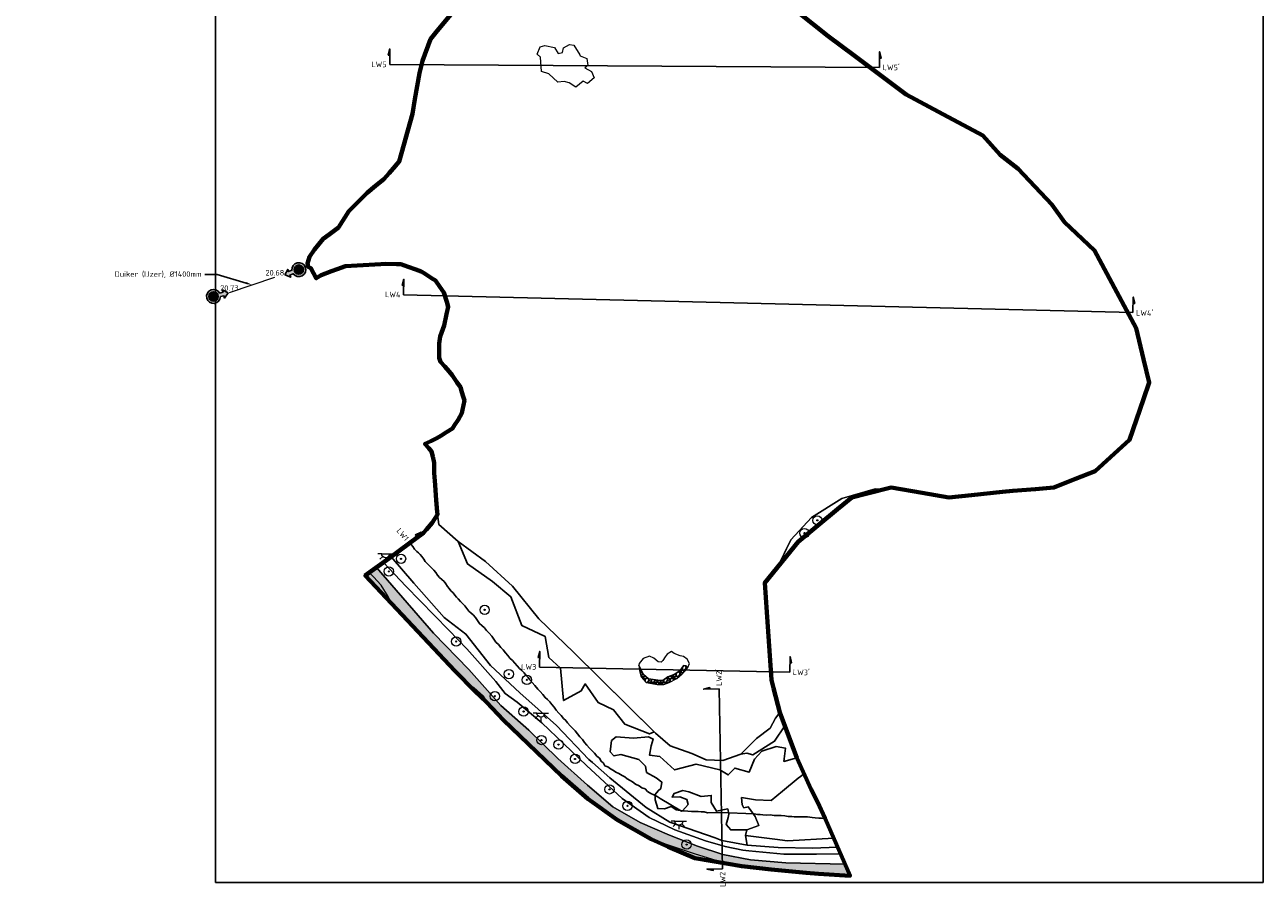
# Model space of a CAD drawing. Header units: metres. Extents: x 184432 to 189351, y 346610 to 348484.
# Tile 1 of 63: x 184432 to 185230, y 346610 to 347164. Entities that reach past the tile are written whole.
import ezdxf
from ezdxf import colors
from ezdxf.entities.mleader import LeaderData, LeaderLine
from ezdxf.enums import TextEntityAlignment as Align
from ezdxf.math import Vec2, Vec3

# ---------------------------------------------------------------- set-up
doc = ezdxf.new("R2010")
doc.units = ezdxf.units.M
for name, color, linetype, lineweight in [('B-ME-GR-BOOM-S', 90, 'Continuous', 25), ('B-ME-GR-BOS-GD', 40, 'Continuous', 18), ('B-ME-GR-GRAS-G', 60, 'Continuous', 13), ('B-ME-GR-RUIGTE-G', 122, 'Continuous', 25), ('B-ME-GR-STRUWEEL-G', 90, 'Continuous', 13), ('B-ME-IE-MEUBILAIR_WEGMEUBILAIR-S', 7, 'Continuous', 25), ('B-ME-MO-LOCATIE_FOTO-S', 30, 'Continuous', 25), ('B-ME-OB-BEKLEDING_STORTSTEEN-G', 30, 'Continuous', 18), ('B-ME-OB-WATERLIJN-O', 150, 'Continuous', 18), ('B-ME-OG-WATER_MEER-G', 140, 'Continuous', 18), ('B-ME-OG-WATER_RIVIER-GV', 130, 'Continuous', 18), ('B-ME-OG-WEG_ONVERHARD-O', 7, 'Continuous', 18), ('B-ME-RI-BOB-S', 7, 'Continuous', 25), ('B-ME-VH-VERHARDING_BESTORTING-AD', 252, 'Continuous', 18), ('B-ME-WH-DUIKER-G', 150, 'Continuous', 18), ('B-ME-WH-DUIKER-T18', 10, 'Continuous', 18), ('X-XX-AL-GRENZEN_PROJECTGRENS MEET-GD', 170, 'KG-OG', 70), ('X-XX-AL-ORIENTATIE-S', 7, 'Continuous', 25)]:
    doc.layers.add(name, color=color, linetype=linetype, lineweight=lineweight)
doc.layers.add('X-ME-AL-PROFIELLOCATIE-S', color=7, linetype='Continuous')
doc.styles.add('NLCS-ISO', font='NLCS-ISO.ttf', dxfattribs={"height": 1.8})
doc.styles.add('NLCS-ISO-ANNOTATIVE-T18', font='NLCS-ISO.ttf', dxfattribs={"height": 1.8})
doc.linetypes.add('KG-OG', pattern='A,5.5,-1.5,[2,NLCS.SHX,S=0.5,R=0,X=0,Y=0],-1.5', length=8.5)
picture_1 = doc.add_image_def('image1.png', size_in_pixel=(2238, 4825))

# ---------------------------------------------------------------- blocks, each defined once
blk = doc.blocks.new('SAL-PROFIEL_LOCATIE_LINKS-SO')
at = {"color": 0, "linetype": 'ByBlock', "lineweight": -2}
blk.add_lwpolyline([(0, 0), (0, 5), (-0.5, 3), (0, 3)], dxfattribs=at)
at = {"color": 0, "linetype": 'ByBlock', "lineweight": -2, "style": 'NLCS-ISO-ANNOTATIVE-T18'}
blk.add_attdef('PROFNUMMER', text='', height=1.8, dxfattribs=at).set_placement((-1, 0), align=Align.MIDDLE_RIGHT)
blk = doc.blocks.new('SGR-BOOM_01-SO')
at = {"linetype": 'ByBlock', "lineweight": 18}
h = blk.add_hatch(color=0, dxfattribs=at)
h.dxf.hatch_style = 1
edge = h.paths.add_edge_path()
edge.add_arc((0, 0), 0.25, 0, 360)
at = {"color": 0, "linetype": 'ByBlock', "lineweight": 18}
for radius in [2, 0.25]:
    blk.add_circle((0, 0), radius, dxfattribs=at)
blk = doc.blocks.new('SAL-PROFIEL_LOCATIE_RECHTS-SO')
at = {"color": 0, "linetype": 'ByBlock', "lineweight": -2}
blk.add_lwpolyline([(0, 0), (0, 5), (0.5, 3), (0, 3)], dxfattribs=at)
at = {"color": 0, "linetype": 'ByBlock', "lineweight": -2, "style": 'NLCS-ISO-ANNOTATIVE-T18'}
blk.add_attdef('PROFNUMMER', text='', height=1.8, dxfattribs=at).set_placement((1, 0), align=Align.MIDDLE_LEFT)
blk = doc.blocks.new('SKL-ET_OV_LICHTPUNT-SO')
at = {"color": 0, "linetype": 'ByBlock', "lineweight": 18}
for points in [[(-1.25, 0), (-2.5, 0)], [(1.25, 0), (2.5, 0)], [(-0.92, -0.85), (-1.83, -1.7)], [(0, -1.25), (0, -2.5)], [(0.92, -0.85), (1.83, -1.7)]]:
    blk.add_lwpolyline(points, dxfattribs=at)
blk.add_lwpolyline([(0, 0), (1.25, 0, -1), (-1.25, 0)], format="xyb", close=True, dxfattribs=at)
blk = doc.blocks.new('SMO-LOCATIE_FOTO_INFRACAD_02-SO')
h = blk.add_hatch(color=150)
h.dxf.hatch_style = 1
h.paths.add_polyline_path([(4, 14.5), (4, 22), (9, 22), (0, 32), (-9, 22), (-4, 22), (-4, 14.5, 7.364208)])
h.paths.add_polyline_path([(10, 0, -1), (-10, 0, -1)], flags=16)
h = blk.add_hatch(color=255)
h.dxf.hatch_style = 1
edge = h.paths.add_edge_path()
edge.add_arc((0, 0), 10, 0, 360)
at = {"color": 250}
blk.add_lwpolyline([(0, 32), (-9, 22), (-4, 22), (-4, 14.5, 7.364208), (4, 14.5), (4, 22), (9, 22)], format="xyb", close=True, dxfattribs=at)
blk.add_circle((0, 0), 10, dxfattribs=at)
at = {"color": 250, "style": 'NLCS-ISO'}
blk.add_attdef('NR', text='', height=7, dxfattribs=at).set_placement((0, 0), align=Align.MIDDLE_CENTER)

msp = doc.modelspace()

# ---------------------------------------------------------------- hatches: boundary and pattern name
at = {"layer": 'B-ME-VH-VERHARDING_BESTORTING-AD'}
h = msp.add_hatch(dxfattribs=at)
h.set_pattern_fill('AVH-BESTORTING_02', color=256, scale=0.4, pattern_type=2)
h.set_pattern_definition([(228.0128, (184654.3322, 346813.7928), (-31.99999293, -36.00000537), [0.538144, -53.276352]), (184.9697, (184653.9722, 346813.3928), (48.00000421, 3.99996523), [0.923472, -91.4237]), (132.5104, (184653.0522, 346813.3128), (39.99996287, -44.0000347), [0.651152, -64.464128]), (267.2737, (184651.4922, 346812.3128), (3.99998407, 80.00000118), [0.840952, -83.254232]), (292.8337, (184651.4522, 346811.4728), (-20.00003962, 47.99998565), [0.82462, -81.637492]), (357.2737, (184651.7722, 346810.7128), (-80.00000118, 3.99998407), [0.840952, -83.254232]), (37.6942, (184652.6122, 346810.6728), (-52.00002938, -39.99996162), [1.112116, -110.099396]), (72.2553, (184653.4922, 346811.3528), (28.00004305, 87.999984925), [1.049952, -103.945284]), (121.4296, (184653.8122, 346812.3528), (-32.00003294, 51.99998015), [0.8438, -83.536292]), (175.2364, (184653.3722, 346813.0728), (44.0000038, -3.99996613), [0.963328, -47.203052]), (222.3974, (184652.4122, 346813.1528), (-48.000029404, -43.99996833), [1.245792, -123.3335]), (138.8141, (184655.4522, 346812.2728), (-28.0000118, 23.99998925), [0.425204, -42.095376]), (171.4692, (184655.1322, 346812.5528), (51.99999314, -8.00003164), [0.808948, -80.086044]), (225, (184654.3322, 346812.6728), (-7e-16, -4.000001), [0.565684, -5.09117]), (203.1986, (184654.0522, 346813.1528), (19.9999989, 8.0000053), [0.30463, -30.15846]), (291.8014, (184653.7722, 346813.0328), (-3.9999996, 12.0000011), [0.43081, -21.10985]), (30.9638, (184653.9322, 346812.6328), (11.9999921, 8.0000099), [0.699716, -22.62409]), (161.5651, (184654.5322, 346812.9928), (8.0000017, -3.9999936), [0.505964, -12.14315]), (16.3895, (184651.4522, 346813.0328), (40.0000088, 11.99997084), [0.7088, -70.17138]), (70.3462, (184652.1322, 346813.2328), (-15.99998099, -44.00000854), [0.594644, -58.869632]), (293.1986, (184654.5322, 346813.7928), (-8.0000053, 19.9999989), [0.60926, -29.85383]), (343.6105, (184654.7722, 346813.2328), (-40.0000088, 11.99997084), [0.7088, -70.17138]), (339.444, (184651.4522, 346810.5528), (-20.0000074, 7.999984), [0.68352, -33.492496]), (294.7751, (184652.0922, 346810.3128), (-19.99996876, 44.00001369), [0.572712, -56.698572]), (66.8014, (184654.5722, 346809.7928), (8.0000053, 19.9999989), [0.60926, -29.85383]), (17.354, (184654.8122, 346810.3528), (-52.00000808, -15.99997801), [0.670524, -66.381696]), (69.444, (184652.6122, 346809.7928), (-7.999984, -20.0000074), [0.34176, -33.834256]), (101.3099, (184654.3322, 346809.7928), (-3.9999905, 16.000003), [0.20396, -20.192116]), (165.9638, (184654.2922, 346809.9928), (12.0000022, -3.9999922), [0.82462, -15.6678]), (186.009, (184653.4922, 346810.1928), (39.999999, 3.99999727), [0.7642, -75.655692]), (303.6901, (184653.9322, 346812.2728), (-4.0000053, 7.9999982), [0.57689, -13.845316]), (353.1572, (184654.2522, 346811.7928), (67.99999746, -8.00003199), [1.007176, -99.710252]), (60.9454, (184655.2522, 346811.6728), (-16.0000001, -28.00000154), [0.411824, -40.770696]), (90, (184655.452, 346812.033), (-4, 4), [0.24, -3.76]), (120.2564, (184653.4122, 346810.3128), (15.99997955, -28.00000982), [0.555696, -55.01408]), (48.0128, (184653.1322, 346810.7928), (31.99999293, 36.00000537), [1.076288, -52.738208]), (0, (184653.852, 346811.593), (4, 4), [1.04, -2.96]), (325.3048, (184654.8922, 346811.5928), (-39.99997704, 28.00003444), [0.632456, -62.613096]), (254.0546, (184655.4122, 346811.2328), (-3.99999956, -16.0000005), [0.58241, -28.53803]), (207.646, (184655.2522, 346810.6728), (-75.99998323, -40.00003085), [0.94826, -93.877896]), (175.4261, (184654.4122, 346810.2328), (-52.00000223, 3.999979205), [1.003196, -99.316296])])
h.paths.add_polyline_path([(184738.738, 346725.997), (184718.212, 346749.307), (184695.444, 346772.62), (184658.717, 346815.047), (184651.452, 346809.793), (184709.218, 346748.407), (184722.294, 346735.156), (184729.518, 346728.148), (184740.472, 346716.733), (184777.747, 346680.85), (184794.815, 346665.94), (184813.617, 346652.554), (184835.61, 346640.06), (184846.555, 346635.083), (184863.719, 346627.867), (184893.924, 346622.632), (184912.865, 346620.553), (184935.418, 346618.426), (184943.361, 346617.822), (184963.691, 346616.433), (184960.415, 346624.011), (184922.425, 346624.891), (184899.59, 346626.758), (184881.798, 346630.079), (184865.502, 346635.47), (184847.297, 346642.53), (184828.521, 346650.756), (184810.927, 346660.871), (184794.68, 346674.813), (184775.578, 346692.011), (184756.818, 346710.294)])
h = msp.add_hatch(dxfattribs=at)
h.set_pattern_fill('AVH-BESTORTING_02', color=256, scale=0.4, pattern_type=2)
h.set_pattern_definition([(228.0128, (184830.58067, 346756.15), (-31.999993, -36.0000054), [0.53814, -53.27635]), (184.9697, (184830.22067, 346755.75), (48.0000042, 3.9999652), [0.92347, -91.4237]), (132.5104, (184829.30067, 346755.67), (39.9999629, -44.0000347), [0.65115, -64.46413]), (267.2737, (184827.74067, 346754.67), (3.9999841, 80.0000012), [0.84095, -83.25423]), (292.8337, (184827.70067, 346753.83), (-20.0000396, 47.9999856), [0.82462, -81.63749]), (357.2737, (184828.02067, 346753.07), (-80.0000012, 3.9999841), [0.84095, -83.25423]), (37.6942, (184828.86067, 346753.03001), (-52.0000294, -39.9999616), [1.11212, -110.0994]), (72.2553, (184829.74067, 346753.71001), (28.00004305, 87.9999849), [1.04995, -103.94528]), (121.4296, (184830.06067, 346754.71), (-32.0000329, 51.9999801), [0.8438, -83.53629]), (175.2364, (184829.62067, 346755.43), (44.0000038, -3.999966), [0.96333, -47.20305]), (222.3974, (184828.66067, 346755.51001), (-48.0000294, -43.99996833), [1.24579, -123.3335]), (138.8141, (184831.70067, 346754.63), (-28.000012, 23.9999893), [0.4252, -42.09538]), (171.4692, (184831.38067, 346754.91), (51.9999931, -8.0000316), [0.80895, -80.08604]), (225, (184830.5807, 346755.03), (-7e-16, -4), [0.5657, -5.09117]), (203.1986, (184830.30067, 346755.51), (19.999999, 8.000005), [0.30463, -30.15846]), (291.8014, (184830.0207, 346755.39), (-4, 12.000001), [0.4308, -21.10985]), (30.9638, (184830.1807, 346754.99), (11.999992, 8.00001), [0.69972, -22.6241]), (161.565, (184830.7807, 346755.35), (8, -3.999994), [0.50596, -12.14315]), (16.3895, (184827.70067, 346755.39), (40.0000088, 11.9999708), [0.7088, -70.17138]), (70.3462, (184828.38067, 346755.59), (-15.999981, -44.0000085), [0.59464, -58.86963]), (293.1986, (184830.78067, 346756.15), (-8.000005, 19.999999), [0.60926, -29.85383]), (343.6105, (184831.02067, 346755.59), (-40.0000088, 11.9999708), [0.7088, -70.17138]), (339.444, (184827.70067, 346752.91), (-20.0000074, 7.999984), [0.68352, -33.4925]), (294.7751, (184828.34067, 346752.67), (-19.9999688, 44.0000137), [0.57271, -56.69857]), (66.8014, (184830.82067, 346752.15), (8.000005, 19.999999), [0.60926, -29.85383]), (17.354, (184831.06067, 346752.71), (-52.000008, -15.999978), [0.67052, -66.3817]), (69.444, (184828.86067, 346752.15), (-7.999984, -20.0000074), [0.34176, -33.83426]), (101.31, (184830.5807, 346752.15), (-3.99999, 16.000003), [0.20396, -20.19212]), (165.9638, (184830.5407, 346752.35), (12.000002, -3.999992), [0.82462, -15.6678]), (186.009, (184829.74067, 346752.55), (39.999999, 3.9999973), [0.7642, -75.65569]), (303.69, (184830.1807, 346754.63), (-4.000005, 8), [0.5769, -13.8453]), (353.1572, (184830.50067, 346754.15001), (67.9999975, -8.000032), [1.00718, -99.71025]), (60.9454, (184831.50067, 346754.03), (-16, -28.0000015), [0.41182, -40.7707]), (90, (184831.7007, 346754.39), (-4, 4), [0.24, -3.76]), (120.2564, (184829.66067, 346752.67), (15.9999795, -28.0000098), [0.5557, -55.01408]), (48.0128, (184829.38067, 346753.15), (31.999993, 36.0000054), [1.07629, -52.7382]), (0, (184830.1007, 346753.95), (4, 4), [1.04, -2.96]), (325.3048, (184831.14067, 346753.95), (-39.999977, 28.0000344), [0.63246, -62.6131]), (254.0546, (184831.66067, 346753.59), (-4, -16.0000005), [0.5824, -28.53803]), (207.646, (184831.50067, 346753.03), (-75.9999832, -40.00003085), [0.94826, -93.8779]), (175.4261, (184830.66067, 346752.59001), (-52.0000022, 3.9999792), [1.0032, -99.3163])])
h.paths.add_polyline_path([(184855.632, 346746.424), (184857.633, 346748.604), (184859.194, 346750.496), (184858.163, 346751.537), (184856.546, 346751.827), (184855.22, 346749.88), (184852.94, 346747.684), (184850.909, 346746.234), (184846.267, 346744.536), (184843.199, 346742.133), (184839.8, 346742.423), (184833.831, 346743.293), (184830.722, 346745.986), (184828.443, 346750.17), (184827.701, 346752.15), (184827.836, 346751.034), (184828.138, 346748.53), (184829.048, 346744.481), (184832.459, 346740.908), (184839.48, 346739.569), (184843.701, 346739.569), (184847.272, 346740.867), (184852.223, 346743.585)])

# ---------------------------------------------------------------- linework, layer by layer
at = {"layer": 'B-ME-GR-BOS-GD', "flags": 128}
msp.add_lwpolyline([(184930.306, 346679.33), (184934.031, 346682.085), (184929.448, 346692.396), (184921.129, 346690.148), (184922.16, 346698.575), (184916.163, 346699.699), (184906.793, 346696.702), (184902.107, 346691.646), (184898.64, 346683.125), (184889.412, 346685.759), (184885.206, 346681.437), (184879.9, 346684.717), (184864.499, 346688.29), (184850.537, 346684.638), (184841.26, 346693.253), (184834.42, 346694.189), (184835.545, 346700.182), (184836.95, 346704.489), (184833.858, 346705.987), (184824.3, 346705.051), (184813.056, 346705.987), (184810.057, 346703.553), (184809.214, 346696.343), (184811.65, 346693.627), (184816.159, 346694.522), (184827.684, 346691.244), (184831.995, 346687.031), (184832.651, 346683.004), (184838.835, 346679.633), (184842.489, 346676.73), (184841.74, 346672.704), (184840.147, 346671.206), (184838.179, 346668.771), (184838.273, 346665.4), (184839.808, 346659.723), (184844.139, 346659.574), (184848.47, 346661.066), (184851.606, 346658.977), (184855.788, 346658.38), (184859.49, 346662.258), (184858.557, 346665.616), (184854.076, 346667.202), (184849.036, 346667.109), (184850.436, 346669.534), (184855.943, 346671.306), (184859.77, 346670.56), (184867.704, 346667.575), (184874.332, 346668.228), (184874.332, 346663.751), (184877.691, 346657.988), (184884.867, 346659.562), (184885.684, 346656.064), (184885.159, 346654.023), (184883.934, 346649.534), (184886.851, 346645.978), (184897.177, 346646.153), (184904.995, 346648.776), (184902.662, 346654.665), (184898.169, 346660.787), (184895.194, 346660.32), (184894.202, 346662.069), (184893.677, 346666.792), (184902.89, 346665.261), (184912.819, 346664.965), (184920.228, 346671.037)], close=True, dxfattribs=at)
at = {"layer": 'B-ME-GR-BOS-GD'}
msp.add_lwpolyline([(184896.283, 346642.308), (184897.439, 346636.213)], dxfattribs=at)
msp.add_lwpolyline([(184953.208, 346640.686), (184923.423, 346639.068), (184915.179, 346640.086), (184896.283, 346642.308), (184897.439, 346636.213), (184917.382, 346634.66), (184939.466, 346634.231), (184955.698, 346634.925)], close=True, dxfattribs=at)
at = {"layer": 'B-ME-GR-GRAS-G', "flags": 128}
for points in [[(184955.704, 346852.543), (184964.85, 346860.079), (184974.138, 346862.401), (184984.898, 346865.091), (184979.788, 346865.677), (184958.335, 346859.366), (184938.905, 346847.15), (184925.547, 346832.75), (184920.123, 346821.586), (184917.018, 346815.251), (184930.185, 346831.518)], [(184946.751, 346655.501), (184942.793, 346664.158), (184938.551, 346671.915), (184934.031, 346682.085), (184930.306, 346679.33), (184920.228, 346671.037), (184912.819, 346664.965), (184902.89, 346665.261), (184893.677, 346666.792), (184894.202, 346662.069), (184895.194, 346660.32), (184898.169, 346660.787), (184902.662, 346654.665), (184904.995, 346648.776), (184897.177, 346646.153), (184896.283, 346642.308), (184915.179, 346640.086), (184923.423, 346639.068), (184953.208, 346640.686), (184947.704, 346653.417)]]:
    msp.add_lwpolyline(points, close=True, dxfattribs=at)
at = {"layer": 'B-ME-GR-GRAS-G'}
msp.add_lwpolyline([(184794.043, 346687.485), (184765.181, 346715.004), (184749.28, 346728.176), (184741.489, 346733.894), (184735.585, 346741.497), (184716.83, 346762.619), (184705.287, 346774.542), (184677.522, 346802.902), (184663.113, 346818.225), (184658.717, 346815.047), (184695.444, 346772.62), (184718.212, 346749.307), (184738.738, 346725.997), (184756.818, 346710.294), (184775.578, 346692.011), (184794.68, 346674.813), (184810.927, 346660.871), (184828.521, 346650.756), (184847.297, 346642.53), (184865.502, 346635.47), (184881.798, 346630.079), (184899.59, 346626.758), (184922.425, 346624.891), (184960.415, 346624.011), (184957.569, 346630.597), (184942.172, 346630.342), (184920.943, 346630.342), (184898.406, 346632.561), (184894.58, 346632.865), (184883.259, 346635.237), (184870.648, 346638.895), (184850.927, 346646.072), (184834.407, 346654.01), (184816.878, 346666.235)], close=True, dxfattribs=at)
at = {"layer": 'B-ME-GR-RUIGTE-G'}
msp.add_lwpolyline([(184813.056, 346705.987), (184824.3, 346705.051), (184833.858, 346705.987), (184836.95, 346704.489), (184835.545, 346700.182), (184834.42, 346694.189), (184841.26, 346693.253), (184850.537, 346684.638), (184864.499, 346688.29), (184879.9, 346684.717), (184885.206, 346681.437), (184889.412, 346685.759), (184898.64, 346683.125), (184902.107, 346691.646), (184906.793, 346696.702), (184916.163, 346699.699), (184922.16, 346698.575), (184921.129, 346690.148), (184929.44, 346692.394), (184921.704, 346713.05), (184915.102, 346703.235), (184901.169, 346694.441), (184897.145, 346695.327), (184893.411, 346694.794), (184881.744, 346690.626), (184870.978, 346691.109), (184861.846, 346695.192), (184847.826, 346700.047), (184838.387, 346708.231), (184837.422, 346709.185), (184834.507, 346707.852), (184818.582, 346714.133), (184811.369, 346723.277), (184801.351, 346728.116), (184793.159, 346739.977), (184790.55, 346735.493), (184779.175, 346729.34), (184777.296, 346750.093), (184769.678, 346757.08), (184767.263, 346770.474), (184752.235, 346777.566), (184745.243, 346796.025), (184733.45, 346805.828), (184717.317, 346817.215), (184711.335, 346831.794), (184698.81, 346842.66), (184698, 346849.128), (184694.614, 346843.641), (184690.875, 346839.508), (184688.888, 346837.312), (184679.848, 346830.683), (184668.029, 346821.819), (184682.781, 346804.796), (184702.376, 346782.694), (184716.168, 346771.988), (184732.174, 346751.922), (184751.099, 346734.294), (184774.688, 346713.285), (184795.493, 346691.381), (184797.823, 346689.299), (184808.893, 346679.445), (184832.442, 346660.448), (184847.6, 346651.056), (184876.9, 346640.872), (184881.148, 346639.258), (184897.439, 346636.213), (184896.283, 346642.308), (184897.177, 346646.153), (184886.851, 346645.978), (184883.934, 346649.534), (184885.159, 346654.023), (184885.684, 346656.064), (184884.867, 346659.562), (184877.691, 346657.988), (184874.332, 346663.751), (184874.332, 346668.228), (184867.704, 346667.575), (184859.77, 346670.56), (184855.943, 346671.306), (184850.436, 346669.534), (184849.036, 346667.109), (184854.076, 346667.202), (184858.557, 346665.616), (184859.49, 346662.258), (184855.788, 346658.38), (184851.606, 346658.977), (184848.47, 346661.066), (184844.139, 346659.574), (184839.808, 346659.723), (184838.273, 346665.4), (184838.179, 346668.771), (184840.147, 346671.206), (184841.74, 346672.704), (184842.489, 346676.73), (184838.835, 346679.633), (184832.651, 346683.004), (184831.995, 346687.031), (184827.684, 346691.244), (184816.159, 346694.522), (184811.65, 346693.627), (184809.214, 346696.343), (184810.057, 346703.553)], close=True, dxfattribs=at)
at = {"layer": 'B-ME-GR-STRUWEEL-G', "flags": 128}
for points in [[(184767.105, 347151.055), (184773.302, 347149.735), (184775.639, 347145.977), (184778.382, 347146.485), (184779.195, 347149.633), (184782.954, 347151.664), (184785.697, 347151.157), (184789.558, 347144.961), (184789.9, 347144.412), (184794.13, 347142.625), (184794.74, 347138.055), (184792.911, 347136.633), (184797.076, 347134.297), (184798.804, 347130.234), (184794.536, 347126.476), (184791.895, 347128), (184787.12, 347124.14), (184782.853, 347127.086), (184779.5, 347127.898), (184775.537, 347127.492), (184769.746, 347132.773), (184764.971, 347134.398), (184764.26, 347143.539), (184762.126, 347145.367), (184764.057, 347150.243)], [(184785.615, 346760.449), (184763.266, 346781.811), (184746.331, 346802.896), (184728.826, 346818.755), (184711.335, 346831.794), (184717.317, 346817.215), (184733.45, 346805.828), (184745.243, 346796.025), (184752.235, 346777.566), (184767.263, 346770.474), (184769.678, 346757.08), (184777.296, 346750.093), (184779.175, 346729.34), (184790.55, 346735.493), (184793.159, 346739.977), (184801.351, 346728.116), (184811.369, 346723.277), (184818.582, 346714.133), (184834.507, 346707.852), (184837.422, 346709.185)], [(184915.102, 346703.235), (184921.704, 346713.05), (184918.491, 346721.63), (184915.772, 346718.008), (184912.239, 346711.454), (184903.372, 346704.901), (184893.411, 346694.794), (184897.145, 346695.327), (184901.169, 346694.441)]]:
    msp.add_lwpolyline(points, close=True, dxfattribs=at)
at = {"layer": 'B-ME-GR-STRUWEEL-G'}
msp.add_lwpolyline([(184859.194, 346750.496), (184860.2, 346753.07), (184858.708, 346755.97), (184856.428, 346757.627), (184854.314, 346758.083), (184850.5, 346759.574), (184848.718, 346760.775), (184845.941, 346759.201), (184844.614, 346757.378), (184843.163, 346755.1), (184842.086, 346754.023), (184840.013, 346754.147), (184837.236, 346756.591), (184834.417, 346757.793), (184830.515, 346756.384), (184827.945, 346753.235), (184827.701, 346752.15), (184828.443, 346750.17), (184830.722, 346745.986), (184833.831, 346743.293), (184839.8, 346742.423), (184843.199, 346742.133), (184846.267, 346744.536), (184850.909, 346746.234), (184852.94, 346747.684), (184855.22, 346749.88), (184856.546, 346751.827), (184858.163, 346751.537)], close=True, dxfattribs=at)
at = {"layer": 'B-ME-OB-BEKLEDING_STORTSTEEN-G'}
for points in [[(184738.738, 346725.997), (184718.212, 346749.307), (184695.444, 346772.62), (184658.717, 346815.047), (184651.452, 346809.793), (184709.218, 346748.407), (184722.294, 346735.156), (184729.518, 346728.148), (184740.472, 346716.733), (184777.747, 346680.85), (184794.815, 346665.94), (184813.617, 346652.554), (184835.61, 346640.06), (184846.555, 346635.083), (184863.719, 346627.867), (184893.924, 346622.632), (184912.865, 346620.553), (184935.418, 346618.426), (184943.361, 346617.822), (184963.691, 346616.433), (184960.415, 346624.011), (184922.425, 346624.891), (184899.59, 346626.758), (184881.798, 346630.079), (184865.502, 346635.47), (184847.297, 346642.53), (184828.521, 346650.756), (184810.927, 346660.871), (184794.68, 346674.813), (184775.578, 346692.011), (184756.818, 346710.294)], [(184855.632, 346746.424), (184857.633, 346748.604), (184859.194, 346750.496), (184858.163, 346751.537), (184856.546, 346751.827), (184855.22, 346749.88), (184852.94, 346747.684), (184850.909, 346746.234), (184846.267, 346744.536), (184843.199, 346742.133), (184839.8, 346742.423), (184833.831, 346743.293), (184830.722, 346745.986), (184828.443, 346750.17), (184827.701, 346752.15), (184827.836, 346751.034), (184828.138, 346748.53), (184829.048, 346744.481), (184832.459, 346740.908), (184839.48, 346739.569), (184843.701, 346739.569), (184847.272, 346740.867), (184852.223, 346743.585)]]:
    msp.add_lwpolyline(points, close=True, dxfattribs=at)
at = {"layer": 'B-ME-OB-WATERLIJN-O', "flags": 128}
msp.add_lwpolyline([(184721.333, 346737.776), (184719.082, 346738.411), (184722.294, 346735.156), (184729.518, 346728.148), (184730.79, 346726.822), (184727.709, 346732.149)], close=True, dxfattribs=at)
at = {"layer": 'B-ME-OG-WATER_MEER-G', "flags": 128}
for points in [[(184708.589, 347173.438), (184693.575, 347155.171), (184688.246, 347141.057), (184686.322, 347133.151), (184681.82, 347107.095), (184673.351, 347076.432), (184663.321, 347064.935), (184652.757, 347056.203), (184640.876, 347044.373), (184634.13, 347033.958), (184624.322, 347026.517), (184618.79, 347019.6), (184615.493, 347014.996), (184614.231, 347010.642), (184614.682, 347008.576), (184616.303, 347007.776), (184618.112, 347004.475), (184619.933, 347001.151), (184623.104, 347003.176), (184638.664, 347008.965), (184664.528, 347010.401), (184674.283, 347010.185), (184683.969, 347006.822), (184687.476, 347005.604), (184696.592, 346999.753), (184701.367, 346993.078), (184702.102, 346992.051), (184704.907, 346982.744), (184702.285, 346970.86), (184699.799, 346963.64), (184699.118, 346959.078), (184699.014, 346949.938), (184700.007, 346947.433), (184706.8, 346939.547), (184712.688, 346931.078), (184715.305, 346922.384), (184713.548, 346914.34), (184711.23, 346909.915), (184708.854, 346906.535), (184707.651, 346904.535), (184697.65, 346898.201), (184689.924, 346894.524), (184694.217, 346889.619), (184695.739, 346882.421), (184698, 346849.128), (184698.81, 346842.66), (184698.557, 346842.523)], [(184698.81, 346842.66), (184711.335, 346831.794), (184728.826, 346818.755), (184746.331, 346802.896), (184763.266, 346781.811), (184785.615, 346760.449), (184838.387, 346708.231), (184847.826, 346700.047), (184861.846, 346695.192), (184870.978, 346691.109), (184881.744, 346690.626), (184893.411, 346694.794), (184903.372, 346704.901), (184912.239, 346711.454), (184915.772, 346718.008), (184918.491, 346721.63), (184912.992, 346742.603), (184908.759, 346805.045), (184917.018, 346815.251), (184925.547, 346832.75), (184938.905, 346847.15), (184958.335, 346859.366), (184979.788, 346865.677), (184985.019, 346865.121), (184990.25, 346866.429), (185027.292, 346860.079), (185095.026, 346866.429), (185121.484, 346877.012), (185143.709, 346897.121), (185156.409, 346934.162), (185147.942, 346969.087), (185121.091, 347018.966), (185101.702, 347037.355), (185093.575, 347048.599), (185071.94, 347071.566), (185060.369, 347080.599), (185049.125, 347093.049), (184999.912, 347119.507), (184966.352, 347144.627), (184929.533, 347172.954)]]:
    msp.add_lwpolyline(points, dxfattribs=at)
at = {"layer": 'B-ME-OG-WATER_RIVIER-GV', "flags": 128}
for points in [[(184667.821, 346792.398), (184666.159, 346796.253), (184661.655, 346803.495), (184656.738, 346808.978), (184654.068, 346811.684)], [(184882.932, 346624.537), (184864.178, 346630.351), (184845.399, 346636.658), (184832.934, 346641.58)]]:
    msp.add_lwpolyline(points, dxfattribs=at)
at = {"layer": 'B-ME-OG-WEG_ONVERHARD-O', "flags": 128}
msp.add_lwpolyline([(184774.688, 346713.285), (184751.099, 346734.294), (184732.174, 346751.922), (184716.168, 346771.988), (184702.376, 346782.694), (184682.781, 346804.796), (184668.029, 346821.819), (184666.588, 346820.738), (184663.113, 346818.225), (184677.522, 346802.902), (184705.287, 346774.542), (184716.83, 346762.619), (184735.585, 346741.497), (184741.489, 346733.894), (184749.28, 346728.176), (184765.181, 346715.004), (184794.043, 346687.485), (184816.878, 346666.235), (184834.407, 346654.01), (184850.927, 346646.072), (184870.648, 346638.895), (184883.259, 346635.237), (184894.58, 346632.865), (184898.406, 346632.561), (184920.943, 346630.342), (184942.172, 346630.342), (184957.569, 346630.597), (184955.698, 346634.925), (184939.466, 346634.231), (184917.382, 346634.66), (184897.439, 346636.213), (184881.148, 346639.258), (184876.9, 346640.872), (184847.6, 346651.056), (184832.442, 346660.448), (184808.893, 346679.445), (184797.823, 346689.299), (184795.493, 346691.381)], close=True, dxfattribs=at)
at = {"layer": 'B-ME-WH-DUIKER-G'}
msp.add_polyline3d([(184563.908, 346992.009, 20.732), (184593.248, 347001.843, 20.68)], dxfattribs=at)
at = {"layer": 'X-ME-AL-PROFIELLOCATIE-S'}
for points in [[(184667.201, 347138.829), (184982.694, 347136.97)], [(184676.113, 346990.554), (185145.864, 346979.025)], [(184679.78, 346831.238), (184681.089, 346829.69), (184682.044, 346828.372), (184683.197, 346826.809), (184684.661, 346825.268), (184685.698, 346824.299), (184686.71, 346823.217), (184687.845, 346822.01), (184689.11, 346820.291), (184690.111, 346818.76), (184691.571, 346817.328), (184692.829, 346816.06), (184694.162, 346814.695), (184695.516, 346813.272), (184696.92, 346811.653), (184697.943, 346810.092), (184699.264, 346808.577), (184700.747, 346807.244), (184702.211, 346805.863), (184703.36, 346804.358), (184704.407, 346802.751), (184705.417, 346801.424), (184706.645, 346799.961), (184708.031, 346798.702), (184709.222, 346797.232), (184710.254, 346795.877), (184711.294, 346794.676), (184712.829, 346793.027), (184714.284, 346791.574), (184715.683, 346790.251), (184716.859, 346788.544), (184718.126, 346786.863), (184719.599, 346785.617), (184720.954, 346784.387), (184722.405, 346782.679), (184723.749, 346780.878), (184725.045, 346778.893), (184726.598, 346777.532), (184728.233, 346776.133), (184729.626, 346774.378), (184731.219, 346772.718), (184733.023, 346770.78), (184734.249, 346768.74), (184735.642, 346766.849), (184737.218, 346765.347), (184738.701, 346763.497), (184740.266, 346761.991), (184741.747, 346760.076), (184743.291, 346758.36), (184744.636, 346756.643), (184746.174, 346755.155), (184747.746, 346753.429), (184749.269, 346751.558), (184750.836, 346749.888), (184752.225, 346748.718), (184753.71, 346747.189), (184754.928, 346745.673), (184756.392, 346744.084), (184757.428, 346742.634), (184760.618, 346738.939), (184762.683, 346736.664), (184764.146, 346735.194), (184765.817, 346733.168), (184767.269, 346731.178), (184768.877, 346729.89), (184770.286, 346728.363), (184771.603, 346726.64), (184773.022, 346724.944), (184774.458, 346723.131), (184776.022, 346721.218), (184777.608, 346719.577), (184779.166, 346717.713), (184780.58, 346716.417), (184781.752, 346714.86), (184783.515, 346713.065), (184785.138, 346711.362), (184786.597, 346709.852), (184788.04, 346707.781), (184789.723, 346705.859), (184791.285, 346704.168), (184792.715, 346702.304), (184794.263, 346700.505), (184795.865, 346698.637), (184797.569, 346696.976), (184799.121, 346695.356), (184800.565, 346693.509), (184802.221, 346692.108), (184803.442, 346690.254), (184804.806, 346688.942), (184805.775, 346687.352), (184807.625, 346686.654), (184809.436, 346685.253), (184811.337, 346684.308), (184812.903, 346683.24), (184814.827, 346682.267), (184816.877, 346680.983), (184818.694, 346680.124), (184820.165, 346678.942), (184822.059, 346677.762), (184823.538, 346676.869), (184825.502, 346675.519), (184827.792, 346674.297), (184829.659, 346673.188), (184831.703, 346672.407), (184833.302, 346670.821), (184835.4, 346669.53), (184837.265, 346668.647), (184839.531, 346667.575), (184841.317, 346666.305), (184855.172, 346658.157), (184856.971, 346658.368), (184859.181, 346658.097), (184861.508, 346657.94), (184863.613, 346657.819), (184865.793, 346657.82), (184867.77, 346657.69), (184869.817, 346657.719), (184871.779, 346657.094), (184880.268, 346657.294), (184901.938, 346656.331), (184904.133, 346656.011), (184905.789, 346655.824), (184907.551, 346655.743), (184909.756, 346655.459), (184912.219, 346655.638), (184914.87, 346655.229), (184916.941, 346655.277), (184919.359, 346655.233), (184921.737, 346654.995), (184923.841, 346654.677), (184926.054, 346654.694), (184927.798, 346654.379), (184929.343, 346654.516), (184931.331, 346654.414), (184933.357, 346654.45), (184934.654, 346654.403), (184936.359, 346654.349), (184939.212, 346653.92), (184941.303, 346653.77), (184943.557, 346653.625), (184945.278, 346653.507), (184946.626, 346653.392), (184948.548, 346653.485)], [(184924.858, 346747.591), (184763.584, 346750.881)], [(184881.51, 346620.983), (184879.386, 346736.739)]]:
    msp.add_lwpolyline(points, dxfattribs=at)
at = {"layer": 'X-XX-AL-GRENZEN_PROJECTGRENS MEET-GD'}
msp.add_lwpolyline([(184929.533, 347172.954), (184949.641, 347157.079), (184966.352, 347144.627), (184999.912, 347119.508), (185020.634, 347108.367), (185049.125, 347093.049), (185060.369, 347080.599), (185071.94, 347071.566), (185093.575, 347048.599), (185101.702, 347037.355), (185121.091, 347018.966), (185121.091, 347018.966), (185135.542, 346992.123), (185147.942, 346969.087), (185152.785, 346949.112), (185156.409, 346934.162), (185152.702, 346923.35), (185143.709, 346897.121), (185131.479, 346886.056), (185121.484, 346877.012), (185108.902, 346871.979), (185095.026, 346866.429), (185083.088, 346865.474), (185068.567, 346864.312), (185061.921, 346863.631), (185041.829, 346861.57), (185027.292, 346860.079), (185010.034, 346863.037), (184990.25, 346866.429), (184974.138, 346862.401), (184964.85, 346860.079), (184955.704, 346852.543), (184930.185, 346831.518), (184908.759, 346805.045), (184910.032, 346786.261), (184912.146, 346755.082), (184912.992, 346742.604), (184914.443, 346737.283), (184918.491, 346721.63), (184929.397, 346692.511), (184938.551, 346671.915), (184942.793, 346664.158), (184947.704, 346653.417), (184963.691, 346616.433), (184943.361, 346617.822), (184935.418, 346618.426), (184912.865, 346620.553), (184893.924, 346622.632), (184863.719, 346627.867), (184846.555, 346635.083), (184835.61, 346640.06), (184813.617, 346652.554), (184794.815, 346665.94), (184777.747, 346680.85), (184740.472, 346716.733), (184729.518, 346728.148), (184722.294, 346735.156), (184709.218, 346748.407), (184651.452, 346809.793), (184666.588, 346820.738), (184679.848, 346830.683), (184688.888, 346837.312), (184690.875, 346839.508), (184694.614, 346843.641), (184698, 346849.128), (184697.844, 346850.683), (184697.081, 346858.281), (184696.417, 346867.855), (184695.733, 346875.953), (184695.739, 346882.421), (184694.875, 346886.507), (184694.217, 346889.619), (184692.375, 346891.724), (184689.924, 346894.524), (184693.694, 346896.318), (184695.3, 346897.083), (184697.649, 346898.201), (184700.16, 346899.791), (184703.731, 346902.053), (184707.651, 346904.535), (184708.854, 346906.535), (184711.23, 346909.915), (184713.548, 346914.34), (184714.014, 346916.475), (184715.305, 346922.384), (184714.514, 346925.012), (184713.677, 346927.793), (184712.688, 346931.078), (184710.473, 346934.336), (184707.416, 346938.832), (184705.408, 346941.163), (184702.736, 346944.265), (184700.007, 346947.433), (184699.014, 346949.938), (184699.118, 346959.078), (184699.799, 346963.64), (184702.285, 346970.86), (184703.856, 346977.983), (184704.907, 346982.744), (184703.913, 346986.042), (184702.102, 346992.051), (184699.461, 346995.743), (184696.592, 346999.753), (184694.214, 347001.279), (184689.354, 347004.399), (184687.476, 347005.604), (184683.969, 347006.822), (184679.012, 347008.543), (184674.283, 347010.185), (184671.526, 347010.246), (184664.528, 347010.401), (184661.428, 347010.229), (184646.162, 347009.381), (184638.664, 347008.965), (184633.35, 347006.988), (184629.711, 347005.634), (184623.104, 347003.176), (184619.933, 347001.151), (184618.112, 347004.475), (184616.303, 347007.776), (184614.682, 347008.576), (184614.231, 347010.642), (184615.493, 347014.996), (184618.79, 347019.6), (184624.322, 347026.517), (184628.11, 347029.391), (184634.13, 347033.958), (184640.876, 347044.373), (184652.757, 347056.203), (184658.006, 347060.713), (184663.321, 347064.935), (184666.877, 347068.911), (184670.834, 347073.508), (184671.844, 347074.681), (184673.351, 347076.432), (184681.82, 347107.095), (184683.44, 347116.47), (184686.322, 347133.152), (184688.246, 347141.057), (184693.575, 347155.171), (184697.008, 347159.347), (184708.589, 347173.438)], dxfattribs=at)

# ---------------------------------------------------------------- block references
at = {"layer": 'B-ME-GR-BOOM-S', "xscale": 1.5, "yscale": 1.5, "zscale": 1.5}
for p in [(184942.629, 346845.294), (184934.29, 346837.123), (184674.479, 346820.554), (184666.645, 346812.427), (184728.352, 346787.678), (184710.005, 346767.302), (184743.963, 346746.297), (184755.548, 346742.578), (184734.935, 346732.072), (184753.437, 346722.201), (184764.91, 346703.874), (184775.948, 346700.932), (184786.566, 346691.688), (184808.766, 346672.104), (184820.33, 346661.494), (184858.411, 346636.551)]:
    msp.add_blockref('SGR-BOOM_01-SO', p, dxfattribs=at)
at = {"layer": 'B-ME-IE-MEUBILAIR_WEGMEUBILAIR-S', "xscale": 2, "yscale": 2, "zscale": 2}
for p in [(184664.519, 346823.757, 14.562), (184764.543, 346721.115, 14.562), (184853.398, 346651.531, 14.562)]:
    msp.add_blockref('SKL-ET_OV_LICHTPUNT-SO', p, dxfattribs=at)
at = {"layer": 'B-ME-MO-LOCATIE_FOTO-S'}
ref = msp.add_blockref('SMO-LOCATIE_FOTO_INFRACAD_02-SO', (184608.653, 347006.727), dxfattribs=dict(at, xscale=0.3, yscale=0.3, zscale=0.3, rotation=110.8578011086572))
ref.add_attrib('NR', '2', dxfattribs={"layer": '0', "color": 250, "height": 2.1, "style": 'NLCS-ISO'}).set_placement((184608.653, 347006.727), align=Align.MIDDLE_CENTER)
ref = msp.add_blockref('SMO-LOCATIE_FOTO_INFRACAD_02-SO', (184553.726, 346989.488), dxfattribs=dict(at, xscale=0.3, yscale=0.3, zscale=0.3, rotation=283.5624981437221))
ref.add_attrib('NR', '3', dxfattribs={"layer": '0', "color": 250, "height": 2.1, "style": 'NLCS-ISO'}).set_placement((184553.726, 346989.488), align=Align.MIDDLE_CENTER)
at = {"layer": 'X-ME-AL-PROFIELLOCATIE-S', "xscale": 2, "yscale": 2, "zscale": 2}
for name, p, rotation, values in [('SAL-PROFIEL_LOCATIE_LINKS-SO', (184667.201, 347138.829), 359.6623962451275, {'PROFNUMMER': 'LW5'}), ('SAL-PROFIEL_LOCATIE_RECHTS-SO', (184982.694, 347136.97), 359.6623962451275, {'PROFNUMMER': "LW5'"}), ('SAL-PROFIEL_LOCATIE_LINKS-SO', (184676.113, 346990.554), 358.5940839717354, {'PROFNUMMER': 'LW4'}), ('SAL-PROFIEL_LOCATIE_RECHTS-SO', (185145.864, 346979.025), 358.5940839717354, {'PROFNUMMER': "LW4'"}), ('SAL-PROFIEL_LOCATIE_LINKS-SO', (184679.78, 346831.238), 310.2181022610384, {'PROFNUMMER': 'LW1'}), ('SAL-PROFIEL_LOCATIE_LINKS-SO', (184763.584, 346750.881), 358.8313245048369, {'PROFNUMMER': 'LW3'}), ('SAL-PROFIEL_LOCATIE_RECHTS-SO', (184924.858, 346747.591), 358.8313245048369, {'PROFNUMMER': "LW3'"}), ('SAL-PROFIEL_LOCATIE_RECHTS-SO', (184879.386, 346736.739), 91.05119890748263, {'PROFNUMMER': "LW2'"}), ('SAL-PROFIEL_LOCATIE_LINKS-SO', (184881.51, 346620.983), 91.05119890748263, {'PROFNUMMER': 'LW2'})]:
    msp.add_blockref(name, p, dxfattribs=dict(at, rotation=rotation)).add_auto_attribs(values)

# ---------------------------------------------------------------- texts
at = {"layer": 'B-ME-RI-BOB-S', "style": 'NLCS-ISO'}
for s, p in [('20.68', (184593.251, 347001.846, 20.68)), ('20.73', (184563.911, 346992.012, 20.732))]:
    msp.add_text(s, height=3.6, dxfattribs=at).set_placement(p, align=Align.BOTTOM_CENTER)

# ---------------------------------------------------------------- pictures from other files: only their frames are drawn
at = {"layer": 'X-XX-AL-ORIENTATIE-S'}
image = msp.add_image(picture_1, insert=(184555.09, 346612.058), size_in_units=(674.706, 1454.628), dxfattribs=dict(at, fade=20))
image.dxf.flags = 15

# ---------------------------------------------------------------- leaders
at = {"layer": 'B-ME-WH-DUIKER-T18'}
ml = msp.add_multileader_mtext('Standard', dxfattribs=at)
ml.set_content('Duiker (IJzer), %%C1400mm', color=256, style='NLCS-ISO')
ml.set_leader_properties()
ml.build(insert=Vec2(0, 0))
ml.multileader.update_dxf_attribs({"dogleg_length": 4, "scale": 2})
ctx = ml.context
ctx.base_point, ctx.scale, ctx.char_height, ctx.plane_origin = Vec3(184492.742, 347003.533, 25.474), 2, 3.6, Vec3(184579.344, 347002.175, 25.474)
ctx.text_align_type = 2
notes = []
notes.append((ctx, [(0, (1, 1, 0), (184556.042, 347003.533, 25.474), (-1, 0), 8, [(0, [(184578.578, 346996.926, 25.474)], 0, [])])]))
ctx.mtext.insert, ctx.mtext.width, ctx.mtext.alignment, ctx.mtext.flow_direction = Vec3(184546.042, 347005.693, 25.474), 56.94412, 3, 5
for ctx, leaders in notes:
    for number, flags, end, landing, length, lines in leaders:
        leader = LeaderData()
        leader.index, (leader.has_last_leader_line, leader.has_dogleg_vector, leader.attachment_direction) = number, flags
        leader.last_leader_point, leader.dogleg_vector, leader.dogleg_length = Vec3(end), Vec3(landing), length
        for number, points, colour, breaks in lines:
            line = LeaderLine()
            line.index, line.vertices, line.color, line.breaks = number, Vec3.list(points), colors.encode_raw_color(colour), breaks
            leader.lines.append(line)
        ctx.leaders.append(leader)

doc.saveas('drawing.dxf')
